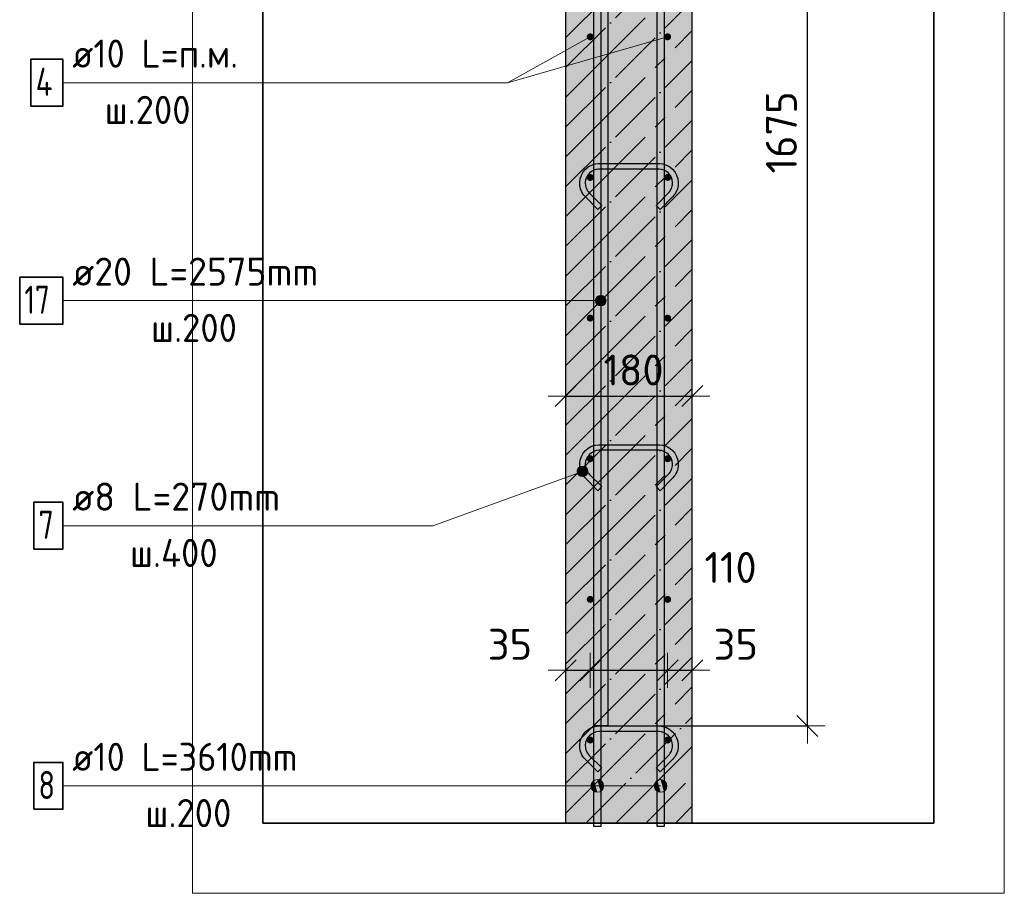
# Model space of a CAD drawing. Header units: millimetres. Extents: x -2258 to 68686, y -2266 to 30725.
# Tile 26 of 83: x 12648 to 14047, y 21824 to 23066. Entities that reach past the tile are written whole.
import ezdxf

# ---------------------------------------------------------------- set-up
doc = ezdxf.new("R2010")
doc.units = ezdxf.units.MM
doc.header["$PDMODE"] = 65
doc.linetypes.add('______11', pattern=[100, 80, -10, 0, -10])
doc.linetypes.add('______5', pattern=[220, 160, -20, 20, -20])
for name, color, linetype, lineweight in [('Standard', 7, 'Continuous', 25), ('Арм.стержн. вертикальными 1', 22, 'Continuous', 35), ('Арм.стержн.горизонт. 1', 180, 'Continuous', 35), ('Размерная линия_ общее', 7, 'Continuous', 13)]:
    doc.layers.add(name, color=color, linetype=linetype, lineweight=lineweight)
doc.layers.add('Арм.стержн. вертикальными 2', color=7, linetype='Continuous', lineweight=35, true_color=0x006e00)
doc.layers.add('Арм.стержн.Стяжки', color=7, linetype='Continuous', lineweight=35, true_color=0x501e0f)
doc.styles.add('ISOCPEUR', font='ISOCPEUR')
doc.dimstyles.new('DIMSTYLE_3', dxfattribs={"dimtxt": 44, "dimasz": 50, "dimexe": 0, "dimexo": 0, "dimgap": 22, "dimtad": 2, "dimdec": 0, "dimrnd": 5, "dimzin": 12, "dimdsep": 46, "dimtxsty": 'ISOCPEUR', "dimblk1": 'ALL_ML_STRICH', "dimblk2": 'ALL_ML_STRICH', "dimsah": 1, "dimcen": 0, "dimclrd": 7, "dimclre": 256, "dimclrt": 7, "dimadec": 0, "dimazin": 0, "dimtfac": 1, "dimtdec": 0, "dimtix": 1, "dimtmove": 2, "dimatfit": 3, "dimfxl": 0, "dimtzin": 0, "dimlwd": 0, "dimlwe": -3, "dimarcsym": 0})
doc.dimstyles.new('DIMSTYLE_7', dxfattribs={"dimtxt": 44, "dimasz": 50, "dimexe": 0, "dimexo": 0.001, "dimgap": 22, "dimtad": 2, "dimdec": 0, "dimrnd": 5, "dimzin": 12, "dimdsep": 46, "dimtxsty": 'ISOCPEUR', "dimblk1": 'ALL_ML_STRICH', "dimblk2": 'ALL_ML_STRICH', "dimsah": 1, "dimcen": 0, "dimse1": 1, "dimse2": 1, "dimclrd": 7, "dimclre": 256, "dimclrt": 7, "dimadec": 0, "dimazin": 0, "dimtfac": 1, "dimtdec": 0, "dimtix": 1, "dimtmove": 2, "dimatfit": 3, "dimfxl": 0, "dimtvp": 1.2, "dimtzin": 0, "dimlwd": 0, "dimlwe": -3, "dimarcsym": 0})

# ---------------------------------------------------------------- blocks, each defined once
blk = doc.blocks.new('ALL_ML_STRICH')
at = {"color": 0, "linetype": 'ByBlock', "lineweight": -2}
for p, q in [((-0.3, -0.3), (0.3, 0.3)), ((0, -0.5), (0, 0.5)), ((-1, 0), (0.5, 0))]:
    blk.add_line(p, q, dxfattribs=at)
blk = doc.blocks.new('*D196')
at = {"layer": 'DEFPOINTS', "color": 7, "linetype": 'Continuous', "lineweight": 13, "transparency": 33554687}
for p in [(13603.6, 23736.7), (13483.6, 22061.7), (13767.3, 22061.7)]:
    blk.add_point(p, dxfattribs=at)
at = {"layer": 'Размерная линия_ общее', "color": 253, "linetype": 'Continuous', "lineweight": -2, "true_color": 0xa0a0a0, "transparency": 33554687}
for p, q in [((13623.6, 23736.7), (13767.3, 23736.7)), ((13503.6, 22061.7), (13767.3, 22061.7))]:
    blk.add_line(p, q, dxfattribs=at)
at = {"layer": 'Размерная линия_ общее', "color": 7, "linetype": 'Continuous', "lineweight": -2, "transparency": 33554687}
blk.add_line((13767.3, 22061.7), (13767.3, 23736.7), dxfattribs=at)
at = {"layer": 'Размерная линия_ общее', "color": 7, "linetype": 'Continuous', "lineweight": 13, "transparency": 33554687, "xscale": 50, "yscale": 50, "zscale": 50}
for p, rotation in [((13767.3, 23736.7), 90), ((13767.3, 22061.7), 270)]:
    blk.add_blockref('ALL_ML_STRICH', p, dxfattribs=dict(at, rotation=rotation))
at = {"layer": 'Размерная линия_ общее', "color": 7, "linetype": 'Continuous', "lineweight": 13, "transparency": 33554687, "insert": (13730.3, 22905.8), "char_height": 44, "width": 176, "attachment_point": 5, "rotation": 90, "style": 'ISOCPEUR'}
blk.add_mtext('\\A1;{1675}', dxfattribs=at)
blk = doc.blocks.new('*D197')
at = {"layer": 'DEFPOINTS', "color": 7, "linetype": 'Continuous', "lineweight": 13, "transparency": 33554687}
for p in [(13423.6, 22530.9), (13603.6, 22531.8), (13423.6, 22529.2)]:
    blk.add_point(p, dxfattribs=at)
at = {"layer": 'Размерная линия_ общее', "color": 253, "linetype": 'Continuous', "lineweight": -2, "true_color": 0xa0a0a0, "transparency": 33554687}
for p, q in [((13423.6, 22530.9), (13423.6, 22530.9)), ((13603.6, 22530.9), (13603.6, 22530.9))]:
    blk.add_line(p, q, dxfattribs=at)
at = {"layer": 'Размерная линия_ общее', "color": 7, "linetype": 'Continuous', "lineweight": -2, "transparency": 33554687}
blk.add_line((13423.6, 22530.9), (13603.6, 22530.9), dxfattribs=at)
at = {"layer": 'Размерная линия_ общее', "color": 7, "linetype": 'Continuous', "lineweight": 13, "transparency": 33554687, "xscale": 50, "yscale": 50, "zscale": 50, "rotation": 180}
blk.add_blockref('ALL_ML_STRICH', (13423.6, 22530.9), dxfattribs=at)
at = {"layer": 'Размерная линия_ общее', "color": 7, "linetype": 'Continuous', "lineweight": 13, "transparency": 33554687, "xscale": 50, "yscale": 50, "zscale": 50}
blk.add_blockref('ALL_ML_STRICH', (13603.6, 22530.9), dxfattribs=at)
at = {"layer": 'Размерная линия_ общее', "color": 7, "linetype": 'Continuous', "lineweight": 13, "transparency": 33554687, "insert": (13520.2, 22567.9), "char_height": 44, "width": 132, "attachment_point": 5, "style": 'ISOCPEUR'}
blk.add_mtext('\\A1;{180}', dxfattribs=at)
blk = doc.blocks.new('*D202')
at = {"layer": 'DEFPOINTS', "color": 7, "linetype": 'Continuous', "lineweight": 13, "transparency": 33554687}
for p in [(13458.6, 22281.7), (13423.6, 22140.9), (13423.6, 22139.2)]:
    blk.add_point(p, dxfattribs=at)
at = {"layer": 'Размерная линия_ общее', "color": 7, "linetype": 'Continuous', "lineweight": -2, "transparency": 33554687}
blk.add_line((13423.6, 22140.9), (13458.6, 22140.9), dxfattribs=at)
at = {"layer": 'Размерная линия_ общее', "color": 7, "linetype": 'Continuous', "lineweight": 13, "transparency": 33554687, "xscale": 50, "yscale": 50, "zscale": 50, "rotation": 180}
blk.add_blockref('ALL_ML_STRICH', (13423.6, 22140.9), dxfattribs=at)
at = {"layer": 'Размерная линия_ общее', "color": 7, "linetype": 'Continuous', "lineweight": 13, "transparency": 33554687, "xscale": 50, "yscale": 50, "zscale": 50}
blk.add_blockref('ALL_ML_STRICH', (13458.6, 22140.9), dxfattribs=at)
at = {"layer": 'Размерная линия_ общее', "color": 7, "linetype": 'Continuous', "lineweight": 13, "transparency": 33554687, "insert": (13344.5, 22177.8), "char_height": 44, "width": 88, "attachment_point": 5, "style": 'ISOCPEUR'}
blk.add_mtext('\\A1;{35}', dxfattribs=at)
blk = doc.blocks.new('*D203')
at = {"layer": 'DEFPOINTS', "color": 7, "linetype": 'Continuous', "lineweight": 13, "transparency": 33554687}
for p in [(13458.6, 22281.7), (13568.6, 22281.7), (13458.6, 22140.9)]:
    blk.add_point(p, dxfattribs=at)
at = {"layer": 'Размерная линия_ общее', "color": 7, "linetype": 'Continuous', "lineweight": -2, "transparency": 33554687}
blk.add_line((13458.6, 22140.9), (13568.6, 22140.9), dxfattribs=at)
at = {"layer": 'Размерная линия_ общее', "color": 7, "linetype": 'Continuous', "lineweight": 13, "transparency": 33554687, "xscale": 50, "yscale": 50, "zscale": 50, "rotation": 180}
blk.add_blockref('ALL_ML_STRICH', (13458.6, 22140.9), dxfattribs=at)
at = {"layer": 'Размерная линия_ общее', "color": 7, "linetype": 'Continuous', "lineweight": 13, "transparency": 33554687, "xscale": 50, "yscale": 50, "zscale": 50}
blk.add_blockref('ALL_ML_STRICH', (13568.6, 22140.9), dxfattribs=at)
at = {"layer": 'Размерная линия_ общее', "color": 7, "linetype": 'Continuous', "lineweight": 13, "transparency": 33554687, "insert": (13658.1, 22287.1), "char_height": 44, "width": 132, "attachment_point": 5, "style": 'ISOCPEUR'}
blk.add_mtext('\\A1;{110}', dxfattribs=at)
blk = doc.blocks.new('*D204')
at = {"layer": 'DEFPOINTS', "color": 7, "linetype": 'Continuous', "lineweight": 13, "transparency": 33554687}
for p in [(13568.6, 22281.7), (13568.6, 22140.9), (13603.6, 22141.8)]:
    blk.add_point(p, dxfattribs=at)
at = {"layer": 'Размерная линия_ общее', "color": 7, "linetype": 'Continuous', "lineweight": -2, "transparency": 33554687}
blk.add_line((13568.6, 22140.9), (13603.6, 22140.9), dxfattribs=at)
at = {"layer": 'Размерная линия_ общее', "color": 7, "linetype": 'Continuous', "lineweight": 13, "transparency": 33554687, "xscale": 50, "yscale": 50, "zscale": 50, "rotation": 180}
blk.add_blockref('ALL_ML_STRICH', (13568.6, 22140.9), dxfattribs=at)
at = {"layer": 'Размерная линия_ общее', "color": 7, "linetype": 'Continuous', "lineweight": 13, "transparency": 33554687, "xscale": 50, "yscale": 50, "zscale": 50}
blk.add_blockref('ALL_ML_STRICH', (13603.6, 22140.9), dxfattribs=at)
at = {"layer": 'Размерная линия_ общее', "color": 7, "linetype": 'Continuous', "lineweight": 13, "transparency": 33554687, "insert": (13665.5, 22177.8), "char_height": 44, "width": 88, "attachment_point": 5, "style": 'ISOCPEUR'}
blk.add_mtext('\\A1;{35}', dxfattribs=at)

msp = doc.modelspace()

# ---------------------------------------------------------------- hatches: boundary and pattern name
at = {"layer": 'Standard', "linetype": 'Continuous', "lineweight": -3, "transparency": 33554687}
msp.add_hatch(color=7, dxfattribs=at).paths.add_polyline_path([(13603.6, 23736.7), (13423.6, 23736.7), (13423.6, 21923.7), (13603.6, 21923.7)])
at = {"layer": 'Арм.стержн. вертикальными 1', "linetype": 'Continuous', "lineweight": 13, "transparency": 33554687}
for points in [[(13460.9, 21981), (13464.1, 21968.8), (13464.1, 21984.2)], [(13464.1, 21984.2), (13468.6, 21967.5), (13468.6, 21985.5)], [(13464.1, 21984.2), (13464.1, 21968.8), (13468.6, 21967.5)], [(13468.6, 21985.5), (13468.6, 21967.5), (13473.1, 21968.8)], [(13468.6, 21985.5), (13473.1, 21968.8), (13473.1, 21984.2)], [(13473.1, 21984.2), (13473.1, 21968.8), (13476.4, 21972)], [(13473.1, 21984.2), (13476.4, 21972), (13476.4, 21981)], [(13550.9, 21981), (13554.1, 21968.8), (13554.1, 21984.2)], [(13554.1, 21984.2), (13558.6, 21967.5), (13558.6, 21985.5)], [(13554.1, 21984.2), (13554.1, 21968.8), (13558.6, 21967.5)], [(13558.6, 21985.5), (13558.6, 21967.5), (13563.1, 21968.8)], [(13558.6, 21985.5), (13563.1, 21968.8), (13563.1, 21984.2)], [(13563.1, 21984.2), (13563.1, 21968.8), (13566.4, 21972)], [(13563.1, 21984.2), (13566.4, 21972), (13566.4, 21981)], [(13460.9, 21972), (13460.9, 21981), (13459.6, 21976.5)], [(13460.9, 21981), (13460.9, 21972), (13464.1, 21968.8)], [(13476.4, 21981), (13476.4, 21972), (13477.6, 21976.5)], [(13550.9, 21972), (13550.9, 21981), (13549.6, 21976.5)], [(13550.9, 21981), (13550.9, 21972), (13554.1, 21968.8)], [(13566.4, 21981), (13566.4, 21972), (13567.6, 21976.5)]]:
    msp.add_hatch(color=7, dxfattribs=at).paths.add_polyline_path(points)
at = {"layer": 'Арм.стержн. вертикальными 2', "linetype": 'Continuous', "lineweight": 13, "transparency": 33554687}
for points in [[(13467.2, 22662.7), (13467.2, 22670.2), (13466.1, 22666.5)], [(13467.2, 22670.2), (13469.9, 22660), (13469.9, 22672.9)], [(13467.2, 22670.2), (13467.2, 22662.7), (13469.9, 22660)], [(13469.9, 22672.9), (13473.6, 22659), (13473.6, 22674)], [(13469.9, 22672.9), (13469.9, 22660), (13473.6, 22659)], [(13473.6, 22674), (13473.6, 22659), (13477.4, 22660)], [(13473.6, 22674), (13477.4, 22660), (13477.4, 22672.9)], [(13477.4, 22672.9), (13477.4, 22660), (13480.1, 22662.7)], [(13477.4, 22672.9), (13480.1, 22662.7), (13480.1, 22670.2)], [(13480.1, 22670.2), (13480.1, 22662.7), (13481.1, 22666.5)]]:
    msp.add_hatch(color=7, dxfattribs=at).paths.add_polyline_path(points)
at = {"layer": 'Арм.стержн.горизонт. 1', "linetype": 'Continuous', "lineweight": 50, "transparency": 33554687}
for points in [[(13463.6, 23041.7), (13463.3, 23043.6), (13462.2, 23045.2), (13460.5, 23046.3), (13458.6, 23046.7), (13456.7, 23046.3), (13455.1, 23045.2), (13454, 23043.6), (13453.6, 23041.7), (13454, 23039.8), (13455.1, 23038.2), (13456.7, 23037.1), (13458.6, 23036.7), (13460.5, 23037.1), (13462.2, 23038.2), (13463.3, 23039.8)], [(13573.6, 23041.7), (13573.3, 23043.6), (13572.2, 23045.2), (13570.5, 23046.3), (13568.6, 23046.7), (13566.7, 23046.3), (13565.1, 23045.2), (13564, 23043.6), (13563.6, 23041.7), (13564, 23039.8), (13565.1, 23038.2), (13566.7, 23037.1), (13568.6, 23036.7), (13570.5, 23037.1), (13572.2, 23038.2), (13573.3, 23039.8)], [(13463.6, 22841.7), (13463.3, 22843.6), (13462.2, 22845.2), (13460.5, 22846.3), (13458.6, 22846.7), (13456.7, 22846.3), (13455.1, 22845.2), (13454, 22843.6), (13453.6, 22841.7), (13454, 22839.8), (13455.1, 22838.2), (13456.7, 22837.1), (13458.6, 22836.7), (13460.5, 22837.1), (13462.2, 22838.2), (13463.3, 22839.8)], [(13573.6, 22841.7), (13573.3, 22843.6), (13572.2, 22845.2), (13570.5, 22846.3), (13568.6, 22846.7), (13566.7, 22846.3), (13565.1, 22845.2), (13564, 22843.6), (13563.6, 22841.7), (13564, 22839.8), (13565.1, 22838.2), (13566.7, 22837.1), (13568.6, 22836.7), (13570.5, 22837.1), (13572.2, 22838.2), (13573.3, 22839.8)], [(13463.6, 22641.7), (13463.3, 22643.6), (13462.2, 22645.2), (13460.5, 22646.3), (13458.6, 22646.7), (13456.7, 22646.3), (13455.1, 22645.2), (13454, 22643.6), (13453.6, 22641.7), (13454, 22639.8), (13455.1, 22638.2), (13456.7, 22637.1), (13458.6, 22636.7), (13460.5, 22637.1), (13462.2, 22638.2), (13463.3, 22639.8)], [(13573.6, 22641.7), (13573.3, 22643.6), (13572.2, 22645.2), (13570.5, 22646.3), (13568.6, 22646.7), (13566.7, 22646.3), (13565.1, 22645.2), (13564, 22643.6), (13563.6, 22641.7), (13564, 22639.8), (13565.1, 22638.2), (13566.7, 22637.1), (13568.6, 22636.7), (13570.5, 22637.1), (13572.2, 22638.2), (13573.3, 22639.8)], [(13463.6, 22441.7), (13463.3, 22443.6), (13462.2, 22445.2), (13460.5, 22446.3), (13458.6, 22446.7), (13456.7, 22446.3), (13455.1, 22445.2), (13454, 22443.6), (13453.6, 22441.7), (13454, 22439.8), (13455.1, 22438.2), (13456.7, 22437.1), (13458.6, 22436.7), (13460.5, 22437.1), (13462.2, 22438.2), (13463.3, 22439.8)], [(13573.6, 22441.7), (13573.3, 22443.6), (13572.2, 22445.2), (13570.5, 22446.3), (13568.6, 22446.7), (13566.7, 22446.3), (13565.1, 22445.2), (13564, 22443.6), (13563.6, 22441.7), (13564, 22439.8), (13565.1, 22438.2), (13566.7, 22437.1), (13568.6, 22436.7), (13570.5, 22437.1), (13572.2, 22438.2), (13573.3, 22439.8)], [(13463.6, 22241.7), (13463.3, 22243.6), (13462.2, 22245.2), (13460.5, 22246.3), (13458.6, 22246.7), (13456.7, 22246.3), (13455.1, 22245.2), (13454, 22243.6), (13453.6, 22241.7), (13454, 22239.8), (13455.1, 22238.2), (13456.7, 22237.1), (13458.6, 22236.7), (13460.5, 22237.1), (13462.2, 22238.2), (13463.3, 22239.8)], [(13573.6, 22241.7), (13573.3, 22243.6), (13572.2, 22245.2), (13570.5, 22246.3), (13568.6, 22246.7), (13566.7, 22246.3), (13565.1, 22245.2), (13564, 22243.6), (13563.6, 22241.7), (13564, 22239.8), (13565.1, 22238.2), (13566.7, 22237.1), (13568.6, 22236.7), (13570.5, 22237.1), (13572.2, 22238.2), (13573.3, 22239.8)], [(13463.6, 22041.7), (13463.3, 22043.6), (13462.2, 22045.2), (13460.5, 22046.3), (13458.6, 22046.7), (13456.7, 22046.3), (13455.1, 22045.2), (13454, 22043.6), (13453.6, 22041.7), (13454, 22039.8), (13455.1, 22038.2), (13456.7, 22037.1), (13458.6, 22036.7), (13460.5, 22037.1), (13462.2, 22038.2), (13463.3, 22039.8)], [(13573.6, 22041.7), (13573.3, 22043.6), (13572.2, 22045.2), (13570.5, 22046.3), (13568.6, 22046.7), (13566.7, 22046.3), (13565.1, 22045.2), (13564, 22043.6), (13563.6, 22041.7), (13564, 22039.8), (13565.1, 22038.2), (13566.7, 22037.1), (13568.6, 22036.7), (13570.5, 22037.1), (13572.2, 22038.2), (13573.3, 22039.8)]]:
    msp.add_hatch(color=4, dxfattribs=at).paths.add_polyline_path(points)
at = {"layer": 'Арм.стержн.Стяжки', "linetype": 'Continuous', "lineweight": 13, "transparency": 33554687}
for points in [[(13440.3, 22425.1), (13446.3, 22416.4), (13441.9, 22428.5)], [(13442.9, 22418), (13440.3, 22425.1), (13440.6, 22421.2)], [(13440.3, 22425.1), (13442.9, 22418), (13446.3, 22416.4)], [(13441.9, 22428.5), (13450.2, 22416.7), (13445.1, 22430.8)], [(13441.9, 22428.5), (13446.3, 22416.4), (13450.2, 22416.7)], [(13445.1, 22430.8), (13453.4, 22419), (13449, 22431.1)], [(13445.1, 22430.8), (13450.2, 22416.7), (13453.4, 22419)], [(13449, 22431.1), (13453.4, 22419), (13455, 22422.4)], [(13449, 22431.1), (13455, 22422.4), (13452.4, 22429.5)], [(13452.4, 22429.5), (13455, 22422.4), (13454.7, 22426.3)]]:
    msp.add_hatch(color=7, dxfattribs=at).paths.add_polyline_path(points)

# ---------------------------------------------------------------- linework, layer by layer
at = {"layer": 'Standard', "color": 52, "linetype": 'Continuous', "lineweight": -3, "transparency": 33554687}
for p, q in [((12993.3, 21923.7), (12993.3, 24010.5)), ((12993.3, 24010.5), (12993.3, 21923.7)), ((13947.1, 24010.5), (13947.1, 21923.7)), ((13947.1, 21923.7), (13947.1, 24010.5)), ((13947.1, 21923.7), (12993.3, 21923.7)), ((12993.3, 21923.7), (13947.1, 21923.7))]:
    msp.add_line(p, q, dxfattribs=at)
at = {"layer": 'Standard', "color": 7, "linetype": 'Continuous', "lineweight": 25, "transparency": 33554687}
for p, q in [((13423.6, 23736.7), (13423.6, 21923.7)), ((13603.6, 21923.7), (13603.6, 23736.7)), ((13653.6, 21923.7), (13373.6, 21923.7))]:
    msp.add_line(p, q, dxfattribs=at)
at = {"layer": 'Standard', "color": 7, "linetype": '______5', "lineweight": -3, "transparency": 33554687}
for p, q in [((13423.6, 23040.4), (13603.6, 23220.4)), ((13423.6, 22955.5), (13603.6, 23135.5)), ((13423.6, 22870.6), (13603.6, 23050.6)), ((13423.6, 22785.8), (13603.6, 22965.8)), ((13423.6, 22700.9), (13603.6, 22880.9)), ((13423.6, 22616.1), (13603.6, 22796.1)), ((13423.6, 22531.2), (13603.6, 22711.2)), ((13423.6, 22446.4), (13603.6, 22626.4)), ((13423.6, 22361.5), (13603.6, 22541.5)), ((13423.6, 22276.7), (13603.6, 22456.7)), ((13423.6, 22191.8), (13603.6, 22371.8)), ((13423.6, 22107), (13603.6, 22287)), ((13423.6, 22022.1), (13603.6, 22202.1)), ((13423.6, 21937.3), (13603.6, 22117.3)), ((13494.9, 21923.7), (13603.6, 22032.4)), ((13579.8, 21923.7), (13603.6, 21947.6))]:
    msp.add_line(p, q, dxfattribs=at)
at = {"layer": 'Standard', "color": 7, "linetype": '______11', "lineweight": -3, "transparency": 33554687}
for p, q in [((13423.6, 22997.9), (13603.6, 23177.9)), ((13423.6, 22913.1), (13603.6, 23093.1)), ((13423.6, 22828.2), (13603.6, 23008.2)), ((13423.6, 22743.4), (13603.6, 22923.4)), ((13423.6, 22658.5), (13603.6, 22838.5)), ((13423.6, 22573.7), (13603.6, 22753.7)), ((13423.6, 22488.8), (13603.6, 22668.8)), ((13423.6, 22404), (13603.6, 22584)), ((13423.6, 22319.1), (13603.6, 22499.1)), ((13423.6, 22234.3), (13603.6, 22414.3)), ((13423.6, 22149.4), (13603.6, 22329.4)), ((13423.6, 22064.5), (13603.6, 22244.5)), ((13423.6, 21979.7), (13603.6, 22159.7)), ((13452.5, 21923.7), (13603.6, 22074.8)), ((13537.4, 21923.7), (13603.6, 21990))]:
    msp.add_line(p, q, dxfattribs=at)
at = {"layer": 'Standard', "color": 7, "linetype": 'Continuous', "lineweight": 13, "transparency": 33554687}
msp.add_line((13568.6, 23041.7), (13341.1, 22976.5), dxfattribs=at)
msp.add_lwpolyline([(12893.3, 21823.7), (14047.1, 21823.7), (14047.1, 24110.5), (12893.3, 24110.5), (12893.3, 21823.7)], dxfattribs=at)
at = {"layer": 'Арм.стержн. вертикальными 1', "color": 7, "linetype": 'Continuous', "lineweight": 13, "transparency": 33554687}
for p, q in [((13468.6, 21985.5), (13468.6, 21985.5)), ((13558.6, 21985.5), (13558.6, 21985.5)), ((12709.1, 21976.5), (13295.1, 21976.5)), ((13295.1, 21976.5), (13558.6, 21976.5)), ((13295.1, 21976.5), (13468.6, 21976.5)), ((13459.6, 21976.5), (13459.6, 21976.5)), ((13477.6, 21976.5), (13477.6, 21976.5)), ((13549.6, 21976.5), (13549.6, 21976.5)), ((13567.6, 21976.5), (13567.6, 21976.5)), ((13468.6, 21967.5), (13468.6, 21967.5)), ((13558.6, 21967.5), (13558.6, 21967.5))]:
    msp.add_line(p, q, dxfattribs=at)
at = {"layer": 'Арм.стержн. вертикальными 1', "color": 4, "linetype": 'Continuous', "lineweight": 25, "transparency": 33554687}
for points in [[(13463.6, 21918.7), (13463.6, 23837.7), (13463, 23842.2), (13461.5, 23846.8), (13459.1, 23851), (13456.3, 23854.4), (13452.9, 23857.2), (13448.7, 23859.6), (13444.1, 23861.1), (13439.6, 23861.7), (13168.6, 23861.7), (13168.6, 23871.7), (13440.3, 23871.7), (13446.4, 23870.9), (13452.7, 23868.8), (13458.6, 23865.5), (13463.4, 23861.5), (13467.4, 23856.7), (13470.7, 23850.8), (13472.8, 23844.5), (13473.6, 23838.4), (13473.6, 21918.7), (13463.6, 21918.7)], [(13553.6, 21918.7), (13553.6, 23838.4), (13554.5, 23844.5), (13556.6, 23850.8), (13559.8, 23856.7), (13563.9, 23861.5), (13568.7, 23865.5), (13574.5, 23868.8), (13580.9, 23870.9), (13587, 23871.7), (13858.6, 23871.7), (13858.6, 23861.7), (13587.7, 23861.7), (13583.2, 23861.1), (13578.6, 23859.6), (13574.4, 23857.2), (13571, 23854.4), (13568.1, 23851), (13565.8, 23846.8), (13564.3, 23842.2), (13563.6, 23837.7), (13563.6, 21918.7), (13553.6, 21918.7)]]:
    msp.add_lwpolyline(points, dxfattribs=at)
at = {"layer": 'Арм.стержн. вертикальными 1', "color": 7, "linetype": 'Continuous', "lineweight": 35, "transparency": 33554687}
msp.add_lwpolyline([(12667.7, 21943.2), (12709.1, 21943.2), (12709.1, 22009.8), (12667.7, 22009.8), (12667.7, 21943.2)], dxfattribs=at)
at = {"layer": 'Арм.стержн. вертикальными 1', "color": 7, "linetype": 'Continuous', "lineweight": 13, "transparency": 33554687}
for centre in [(13468.6, 21976.5), (13558.6, 21976.5)]:
    msp.add_circle(centre, 9, dxfattribs=at)
at = {"layer": 'Арм.стержн. вертикальными 2', "color": 7, "linetype": 'Continuous', "lineweight": 13, "transparency": 33554687}
for p, q in [((13473.6, 22674), (13473.6, 22674)), ((12709.1, 22666.5), (13319.1, 22666.5)), ((13319.1, 22666.5), (13473.6, 22666.5)), ((13466.1, 22666.5), (13466.1, 22666.5)), ((13473.6, 22659), (13473.6, 22659)), ((13481.1, 22666.5), (13481.1, 22666.5))]:
    msp.add_line(p, q, dxfattribs=at)
at = {"layer": 'Арм.стержн. вертикальными 2', "color": 7, "linetype": 'Continuous', "lineweight": 25, "transparency": 33554687}
msp.add_lwpolyline([(13463.6, 22061.7), (13463.6, 23776.3), (13466.1, 23793.8), (13472.1, 23812), (13481.4, 23828.7), (13492.9, 23842.4), (13506.6, 23853.9), (13523.3, 23863.3), (13541.5, 23869.3), (13559, 23871.7), (13957.1, 23871.7), (13957.1, 23851.7), (13560.4, 23851.7), (13546.1, 23849.7), (13531.4, 23844.9), (13518, 23837.4), (13507.1, 23828.2), (13498, 23817.3), (13490.4, 23803.9), (13485.6, 23789.3), (13483.6, 23774.9), (13483.6, 22061.7), (13463.6, 22061.7)], dxfattribs=at)
at = {"layer": 'Арм.стержн. вертикальными 2', "color": 7, "linetype": 'Continuous', "lineweight": 35, "transparency": 33554687}
msp.add_lwpolyline([(12647.7, 22633.2), (12709.1, 22633.2), (12709.1, 22699.8), (12647.7, 22699.8), (12647.7, 22633.2)], dxfattribs=at)
at = {"layer": 'Арм.стержн. вертикальными 2', "color": 7, "linetype": 'Continuous', "lineweight": 13, "transparency": 33554687}
msp.add_circle((13473.6, 22666.5), 7.5, dxfattribs=at)
at = {"layer": 'Арм.стержн.горизонт. 1', "color": 7, "linetype": 'Continuous', "lineweight": 13, "transparency": 33554687}
for p, q in [((13341.1, 22976.5), (13458.6, 23041.7)), ((12709.1, 22976.5), (13341.1, 22976.5))]:
    msp.add_line(p, q, dxfattribs=at)
at = {"layer": 'Арм.стержн.горизонт. 1', "color": 7, "linetype": 'Continuous', "lineweight": 35, "transparency": 33554687}
msp.add_lwpolyline([(12663.7, 22943.2), (12709.1, 22943.2), (12709.1, 23009.8), (12663.7, 23009.8), (12663.7, 22943.2)], dxfattribs=at)
at = {"layer": 'Арм.стержн.Стяжки', "color": 7, "linetype": 'Continuous', "lineweight": 13, "transparency": 33554687}
for p, q in [((13235.1, 22346.5), (13447.6, 22423.8)), ((13440.6, 22421.2), (13440.6, 22421.2)), ((13445.1, 22430.8), (13445.1, 22430.8)), ((13454.7, 22426.3), (13454.7, 22426.3)), ((13450.2, 22416.7), (13450.2, 22416.7)), ((12709.1, 22346.5), (13235.1, 22346.5))]:
    msp.add_line(p, q, dxfattribs=at)
at = {"layer": 'Арм.стержн.Стяжки', "color": 40, "linetype": 'Continuous', "lineweight": 25, "transparency": 33554687}
for points in [[(13552.2, 22802), (13570, 22819.8), (13571.3, 22821.3), (13572.4, 22822.8), (13573.3, 22824.4), (13574.1, 22826.1), (13574.7, 22827.8), (13575.2, 22829.6), (13575.5, 22831.4), (13575.6, 22833.3), (13575.6, 22834.5), (13575.1, 22838.1), (13573.9, 22841.8), (13572, 22845.1), (13569.8, 22847.8), (13567, 22850.1), (13563.7, 22852), (13560, 22853.2), (13556.4, 22853.7), (13470.9, 22853.7), (13467.2, 22853.2), (13463.6, 22852), (13460.2, 22850.1), (13457.5, 22847.8), (13455.2, 22845.1), (13453.3, 22841.8), (13452.1, 22838.1), (13451.6, 22834.5), (13451.6, 22833.3), (13451.8, 22831.4), (13452.1, 22829.6), (13452.5, 22827.8), (13453.2, 22826.1), (13453.9, 22824.4), (13454.9, 22822.8), (13456, 22821.3), (13457.2, 22819.8), (13475.1, 22802), (13469.4, 22796.3), (13451.4, 22814.4), (13449.7, 22816.3), (13448.2, 22818.4), (13446.9, 22820.7), (13445.8, 22823), (13444.9, 22825.4), (13444.2, 22827.9), (13443.8, 22830.5), (13443.6, 22833), (13443.6, 22835), (13444.3, 22839.9), (13446, 22845), (13448.6, 22849.7), (13451.8, 22853.5), (13455.7, 22856.7), (13460.3, 22859.4), (13465.4, 22861), (13470.3, 22861.7), (13557, 22861.7), (13561.8, 22861), (13566.9, 22859.4), (13571.6, 22856.7), (13575.4, 22853.5), (13578.7, 22849.7), (13581.3, 22845), (13583, 22839.9), (13583.6, 22835), (13583.6, 22833), (13583.5, 22830.5), (13583, 22827.9), (13582.4, 22825.4), (13581.5, 22823), (13580.4, 22820.7), (13579.1, 22818.4), (13577.6, 22816.3), (13575.9, 22814.4), (13557.8, 22796.3), (13552.2, 22802)], [(13552.2, 22402), (13570, 22419.8), (13571.3, 22421.3), (13572.4, 22422.8), (13573.3, 22424.4), (13574.1, 22426.1), (13574.7, 22427.8), (13575.2, 22429.6), (13575.5, 22431.4), (13575.6, 22433.3), (13575.6, 22434.5), (13575.1, 22438.1), (13573.9, 22441.8), (13572, 22445.1), (13569.8, 22447.8), (13567, 22450.1), (13563.7, 22452), (13560, 22453.2), (13556.4, 22453.7), (13470.9, 22453.7), (13467.2, 22453.2), (13463.6, 22452), (13460.2, 22450.1), (13457.5, 22447.8), (13455.2, 22445.1), (13453.3, 22441.8), (13452.1, 22438.1), (13451.6, 22434.5), (13451.6, 22433.3), (13451.8, 22431.4), (13452.1, 22429.6), (13452.5, 22427.8), (13453.2, 22426.1), (13453.9, 22424.4), (13454.9, 22422.8), (13456, 22421.3), (13457.2, 22419.8), (13475.1, 22402), (13469.4, 22396.3), (13451.4, 22414.4), (13449.7, 22416.3), (13448.2, 22418.4), (13446.9, 22420.7), (13445.8, 22423), (13444.9, 22425.4), (13444.2, 22427.9), (13443.8, 22430.5), (13443.6, 22433), (13443.6, 22435), (13444.3, 22439.9), (13446, 22445), (13448.6, 22449.7), (13451.8, 22453.5), (13455.7, 22456.7), (13460.3, 22459.4), (13465.4, 22461), (13470.3, 22461.7), (13557, 22461.7), (13561.8, 22461), (13566.9, 22459.4), (13571.6, 22456.7), (13575.4, 22453.5), (13578.7, 22449.7), (13581.3, 22445), (13583, 22439.9), (13583.6, 22435), (13583.6, 22433), (13583.5, 22430.5), (13583, 22427.9), (13582.4, 22425.4), (13581.5, 22423), (13580.4, 22420.7), (13579.1, 22418.4), (13577.6, 22416.3), (13575.9, 22414.4), (13557.8, 22396.3), (13552.2, 22402)], [(13552.2, 22002), (13570, 22019.8), (13571.3, 22021.3), (13572.4, 22022.8), (13573.3, 22024.4), (13574.1, 22026.1), (13574.7, 22027.8), (13575.2, 22029.6), (13575.5, 22031.4), (13575.6, 22033.3), (13575.6, 22034.5), (13575.1, 22038.1), (13573.9, 22041.8), (13572, 22045.1), (13569.8, 22047.8), (13567, 22050.1), (13563.7, 22052), (13560, 22053.2), (13556.4, 22053.7), (13470.9, 22053.7), (13467.2, 22053.2), (13463.6, 22052), (13460.2, 22050.1), (13457.5, 22047.8), (13455.2, 22045.1), (13453.3, 22041.8), (13452.1, 22038.1), (13451.6, 22034.5), (13451.6, 22033.3), (13451.8, 22031.4), (13452.1, 22029.6), (13452.5, 22027.8), (13453.2, 22026.1), (13453.9, 22024.4), (13454.9, 22022.8), (13456, 22021.3), (13457.2, 22019.8), (13475.1, 22002), (13469.4, 21996.3), (13451.4, 22014.4), (13449.7, 22016.3), (13448.2, 22018.4), (13446.9, 22020.7), (13445.8, 22023), (13444.9, 22025.4), (13444.2, 22027.9), (13443.8, 22030.5), (13443.6, 22033), (13443.6, 22035), (13444.3, 22039.9), (13446, 22045), (13448.6, 22049.7), (13451.8, 22053.5), (13455.7, 22056.7), (13460.3, 22059.4), (13465.4, 22061), (13470.3, 22061.7), (13557, 22061.7), (13561.8, 22061), (13566.9, 22059.4), (13571.6, 22056.7), (13575.4, 22053.5), (13578.7, 22049.7), (13581.3, 22045), (13583, 22039.9), (13583.6, 22035), (13583.6, 22033), (13583.5, 22030.5), (13583, 22027.9), (13582.4, 22025.4), (13581.5, 22023), (13580.4, 22020.7), (13579.1, 22018.4), (13577.6, 22016.3), (13575.9, 22014.4), (13557.8, 21996.3), (13552.2, 22002)]]:
    msp.add_lwpolyline(points, dxfattribs=at)
at = {"layer": 'Арм.стержн.Стяжки', "color": 7, "linetype": 'Continuous', "lineweight": 35, "transparency": 33554687}
msp.add_lwpolyline([(12667.7, 22313.2), (12709.1, 22313.2), (12709.1, 22379.8), (12667.7, 22379.8), (12667.7, 22313.2)], dxfattribs=at)
at = {"layer": 'Арм.стержн.Стяжки', "color": 7, "linetype": 'Continuous', "lineweight": 13, "transparency": 33554687}
msp.add_circle((13447.6, 22423.8), 7.5, dxfattribs=at)

# ---------------------------------------------------------------- texts
at = {"layer": 'Арм.стержн. вертикальными 1', "color": 7, "linetype": 'Continuous', "lineweight": 25, "transparency": 33554687, "char_height": 40, "attachment_point": 7, "style": 'ISOCPEUR'}
for s, insert, width in [('\\W0.94;ø10 L=3610mm ', (12722.4, 21997.8), 382.615), ('\\W0.78;8', (12674.4, 21957.8), 43.521), ('\\W0.95;ш.200 ', (12826.4, 21917.8), 174.933)]:
    msp.add_mtext(s, dxfattribs=dict(at, insert=insert, width=width))
at = {"layer": 'Арм.стержн. вертикальными 2', "color": 7, "linetype": 'Continuous', "lineweight": 25, "transparency": 33554687, "char_height": 40, "attachment_point": 7, "style": 'ISOCPEUR'}
for s, insert, width in [('\\W0.98;ø20 L=2575mm ', (12722.4, 22687.8), 399.393), ('\\W0.75;17', (12654.4, 22647.8), 62.971), ('\\W0.95;ш.200 ', (12834.4, 22607.8), 174.933)]:
    msp.add_mtext(s, dxfattribs=dict(at, insert=insert, width=width))
at = {"layer": 'Арм.стержн.горизонт. 1', "color": 7, "linetype": 'Continuous', "lineweight": 25, "transparency": 33554687, "char_height": 40, "attachment_point": 7, "style": 'ISOCPEUR'}
for s, insert, width in [('\\W0.94;ø10 L=п.м.', (12722.4, 22997.8), 266.644), ('\\W0.80;4', (12670.4, 22957.8), 47.978), ('\\W0.95;ш.200 ', (12768.4, 22917.8), 174.933)]:
    msp.add_mtext(s, dxfattribs=dict(at, insert=insert, width=width))
at = {"layer": 'Арм.стержн.Стяжки', "color": 7, "linetype": 'Continuous', "lineweight": 25, "transparency": 33554687, "char_height": 40, "attachment_point": 7, "style": 'ISOCPEUR'}
for s, insert, width in [('\\W0.98;ø8 L=270mm ', (12722.4, 22367.8), 343.369), ('\\W0.78;7', (12674.4, 22327.8), 43.521), ('\\W0.95;ш.400 ', (12804.4, 22287.8), 178.965)]:
    msp.add_mtext(s, dxfattribs=dict(at, insert=insert, width=width))

# ---------------------------------------------------------------- dimensions: what is measured, and where the dimension line sits
at = {"layer": 'Размерная линия_ общее', "color": 7, "linetype": 'Continuous', "lineweight": 13, "transparency": 33554687}
dim = msp.add_linear_dim(base=(13767.3, 23736.7), p1=(13503.6, 22061.7), p2=(13623.6, 23736.7), angle=90, dimstyle='DIMSTYLE_3', override={"dimpost": '<>', "dimclrd": 7, "dimclre": 253, "dimclrt": 7, "dimlwd": 0, "dimlwe": 65533}, dxfattribs=at)
dim.commit()
dim.dimension.update_dxf_attribs({"geometry": '*D196', "text_midpoint": (13730.3, 22905.8), "dimtype": 160})
for base, p1, p2, dimstyle, picture, middle in [((13603.6, 22530.9), (13423.6, 22530.9), (13603.6, 22530.9), 'DIMSTYLE_3', '*D197', (13520.2, 22567.9)), ((13568.6, 22140.9), (13458.6, 22281.7), (13568.6, 22281.7), 'DIMSTYLE_7', '*D203', (13658.1, 22287.1)), ((13458.6, 22140.9), (13423.6, 22139.2), (13458.6, 22281.7), 'DIMSTYLE_7', '*D202', (13344.5, 22177.8)), ((13603.6, 22140.9), (13568.6, 22281.7), (13603.6, 22141.8), 'DIMSTYLE_7', '*D204', (13665.5, 22177.8))]:
    dim = msp.add_linear_dim(base=base, p1=p1, p2=p2, dimstyle=dimstyle, override={"dimpost": '<>', "dimclrd": 7, "dimclre": 253, "dimclrt": 7, "dimlwd": 0, "dimlwe": 65533}, dxfattribs=at)
    dim.commit()
    dim.dimension.update_dxf_attribs({"geometry": picture, "text_midpoint": middle, "dimtype": 160})

doc.saveas('drawing.dxf')
